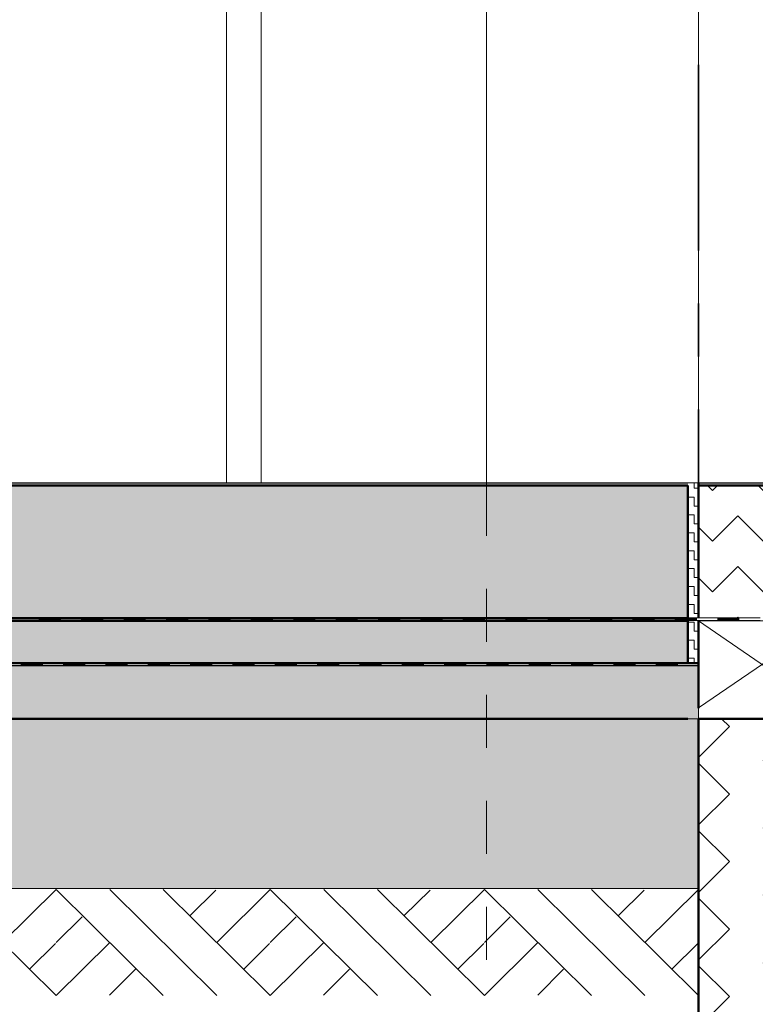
# Model space of a CAD drawing. Header units: metres. Extents: x 1314 to 1415, y -87 to -52.
# Tile 99 of 256: x 1331.21 to 1332.6, y -63.21 to -61.35. Entities that reach past the tile are written whole.
import ezdxf

# ---------------------------------------------------------------- set-up
doc = ezdxf.new("R2010")
doc.units = ezdxf.units.M
doc.header["$PDMODE"] = 65
for name, pattern in [('AUSGEZOGEN', [0]), ('STRICHPUNKT2_S5', [0.5, 0.35, -0.05, 0.05, -0.05]), ('VERDECKT2_S2', [0.15, 0.1, -0.05])]:
    doc.linetypes.add(name, pattern=pattern)
for name, color, linetype, lineweight in [('XR$2$Achsen', 4, 'AUSGEZOGEN', 13), ('XR$2$Allgemein', 4, 'AUSGEZOGEN', 13), ('XR$2$Ansicht', 1, 'AUSGEZOGEN', 50), ('XR$2$Design', 4, 'AUSGEZOGEN', 13), ('XR$2$Muster', 4, 'AUSGEZOGEN', 13), ('XR$2$Sanitär', 4, 'AUSGEZOGEN', 13), ('XR$2$Türen', 3, 'AUSGEZOGEN', 18), ('XR$2$Wand', 1, 'AUSGEZOGEN', 50), ('XR$3$Ansicht', 1, 'AUSGEZOGEN', 50), ('XR$3$Maßlinie 1_50', 7, 'AUSGEZOGEN', 25), ('XR$4$Design', 4, 'AUSGEZOGEN', 13), ('XR$4$Muster', 4, 'AUSGEZOGEN', 13), ('XR$4$Sanitär', 4, 'AUSGEZOGEN', 13), ('XR$4$Wand', 1, 'AUSGEZOGEN', 50)]:
    doc.layers.add(name, color=color, linetype=linetype, lineweight=lineweight)
doc.styles.add('ARIAL', font='arial.ttf')
doc.dimstyles.new('DIMSTYLE_14', dxfattribs={"dimtxt": 0.175, "dimasz": 0.15, "dimexe": 0, "dimexo": 0, "dimgap": 0.0875, "dimtad": 2, "dimrnd": 0.005, "dimzin": 4, "dimdsep": 46, "dimtxsty": 'ARIAL', "dimblk1": 'ALL_ML_KREIS', "dimblk2": 'ALL_ML_KREIS', "dimsah": 1, "dimcen": 0, "dimclrd": 3, "dimclre": 3, "dimclrt": 3, "dimadec": 0, "dimazin": 0, "dimtfac": 1, "dimtdec": 0, "dimtix": 1, "dimtmove": 2, "dimatfit": 3, "dimfxl": 0, "dimtzin": 0, "dimlwd": 0, "dimlwe": 25, "dimarcsym": 0})
doc.dimstyles.new('DIMSTYLE_15', dxfattribs={"dimtxt": 0.175, "dimasz": 0.15, "dimexe": 0, "dimexo": 0, "dimgap": 0.0875, "dimtad": 2, "dimdec": 3, "dimrnd": 0.005, "dimzin": 4, "dimdsep": 46, "dimtxsty": 'ARIAL', "dimblk1": 'ALL_ML_KREIS', "dimblk2": 'ALL_ML_KREIS', "dimsah": 1, "dimcen": 0, "dimclrd": 3, "dimclre": 3, "dimclrt": 3, "dimadec": 0, "dimazin": 0, "dimtfac": 1, "dimtdec": 0, "dimtix": 1, "dimtmove": 2, "dimatfit": 3, "dimfxl": 0, "dimtzin": 0, "dimlwd": 0, "dimlwe": 25, "dimarcsym": 0})
doc.dimstyles.new('DIMSTYLE_3', dxfattribs={"dimtxt": 0.125, "dimasz": 0.15, "dimexe": 0, "dimexo": 0, "dimgap": 0.0625, "dimtad": 2, "dimdec": 1, "dimlfac": 100, "dimrnd": 0.5, "dimzin": 4, "dimdsep": 46, "dimtxsty": 'ARIAL', "dimblk1": 'ALL_ML_KREIS', "dimblk2": 'ALL_ML_KREIS', "dimsah": 1, "dimcen": 0, "dimclrd": 3, "dimclre": 3, "dimclrt": 3, "dimadec": 0, "dimazin": 0, "dimtfac": 1, "dimtdec": 0, "dimtix": 1, "dimtmove": 2, "dimatfit": 3, "dimfxl": 0, "dimtvp": 1.2, "dimtzin": 0, "dimlwd": 0, "dimlwe": 25, "dimarcsym": 0})
doc.dimstyles.new('DIMSTYLE_5', dxfattribs={"dimtxt": 0.125, "dimasz": 0.15, "dimexe": 0, "dimexo": 0, "dimgap": 0.0625, "dimtad": 2, "dimrnd": 0.005, "dimzin": 4, "dimdsep": 46, "dimtxsty": 'ARIAL', "dimblk1": 'ALL_ML_KREIS', "dimblk2": 'ALL_ML_KREIS', "dimsah": 1, "dimcen": 0, "dimclrd": 3, "dimclre": 3, "dimclrt": 3, "dimadec": 0, "dimazin": 0, "dimtfac": 1, "dimtdec": 0, "dimtix": 1, "dimtmove": 2, "dimatfit": 3, "dimfxl": 0, "dimtzin": 0, "dimlwd": 0, "dimlwe": 25, "dimarcsym": 0})
doc.dimstyles.new('DIMSTYLE_6', dxfattribs={"dimtxt": 0.125, "dimasz": 0.15, "dimexe": 0, "dimexo": 0, "dimgap": 0.0625, "dimtad": 2, "dimdec": 3, "dimrnd": 0.005, "dimzin": 4, "dimdsep": 46, "dimtxsty": 'ARIAL', "dimblk1": 'ALL_ML_KREIS', "dimblk2": 'ALL_ML_KREIS', "dimsah": 1, "dimcen": 0, "dimclrd": 3, "dimclre": 3, "dimclrt": 3, "dimadec": 0, "dimazin": 0, "dimtfac": 1, "dimtdec": 0, "dimtix": 1, "dimtmove": 2, "dimatfit": 3, "dimfxl": 0, "dimtzin": 0, "dimlwd": 0, "dimlwe": 25, "dimarcsym": 0})
doc.dimstyles.new('DIMSTYLE_9', dxfattribs={"dimtxt": 0.125, "dimasz": 0.15, "dimexe": 0, "dimexo": 0, "dimgap": 0.0625, "dimtad": 2, "dimrnd": 0.005, "dimzin": 4, "dimdsep": 46, "dimtxsty": 'ARIAL', "dimblk1": 'ALL_ML_KREIS', "dimblk2": 'ALL_ML_KREIS', "dimsah": 1, "dimcen": 0, "dimclrd": 3, "dimclre": 3, "dimclrt": 3, "dimadec": 0, "dimazin": 0, "dimtfac": 1, "dimtdec": 0, "dimtix": 1, "dimtmove": 2, "dimatfit": 3, "dimfxl": 0, "dimtzin": 0, "dimlwd": 0, "dimlwe": 25, "dimarcsym": 0})

# ---------------------------------------------------------------- blocks, each defined once
blk = doc.blocks.new('MUSTERELEMENT_41')
at = {"layer": 'XR$2$Design', "color": 4, "linetype": 'AUSGEZOGEN', "lineweight": 13, "transparency": 33554687}
for p, q in [((1331.1684, -62.4797), (1331.2483, -62.4797)), ((1331.2483, -62.4797), (1331.3283, -62.4797)), ((1331.2483, -62.4797), (1331.2483, -62.4847)), ((1331.2483, -62.4797), (1331.2483, -62.4847)), ((1331.2883, -62.4797), (1331.2883, -62.4847)), ((1331.3283, -62.4797), (1331.4083, -62.4797)), ((1331.3283, -62.4797), (1331.3283, -62.4847)), ((1331.3283, -62.4797), (1331.3283, -62.4847)), ((1331.3683, -62.4797), (1331.3683, -62.4847)), ((1331.4083, -62.4797), (1331.4883, -62.4797)), ((1331.4083, -62.4797), (1331.4083, -62.4847)), ((1331.4083, -62.4797), (1331.4083, -62.4847)), ((1331.4483, -62.4797), (1331.4483, -62.4847)), ((1331.4883, -62.4797), (1331.5683, -62.4797)), ((1331.4883, -62.4797), (1331.4883, -62.4847)), ((1331.4883, -62.4797), (1331.4883, -62.4847)), ((1331.5283, -62.4797), (1331.5283, -62.4847)), ((1331.5683, -62.4797), (1331.6482, -62.4797)), ((1331.5683, -62.4797), (1331.5683, -62.4847)), ((1331.5683, -62.4797), (1331.5683, -62.4847)), ((1331.6082, -62.4797), (1331.6082, -62.4847)), ((1331.6482, -62.4797), (1331.7282, -62.4797)), ((1331.6482, -62.4797), (1331.6482, -62.4847)), ((1331.6482, -62.4797), (1331.6482, -62.4847)), ((1331.6882, -62.4797), (1331.6882, -62.4847)), ((1331.7282, -62.4797), (1331.8082, -62.4797)), ((1331.7282, -62.4797), (1331.7282, -62.4847)), ((1331.7282, -62.4797), (1331.7282, -62.4847)), ((1331.7682, -62.4797), (1331.7682, -62.4847)), ((1331.8082, -62.4797), (1331.8882, -62.4797)), ((1331.8082, -62.4797), (1331.8082, -62.4847)), ((1331.8082, -62.4797), (1331.8082, -62.4847)), ((1331.8482, -62.4797), (1331.8482, -62.4847)), ((1331.8882, -62.4797), (1331.9681, -62.4797)), ((1331.8882, -62.4797), (1331.8882, -62.4847)), ((1331.8882, -62.4797), (1331.8882, -62.4847)), ((1331.9282, -62.4797), (1331.9282, -62.4847)), ((1331.9681, -62.4797), (1332.0481, -62.4797)), ((1331.9681, -62.4797), (1331.9681, -62.4847)), ((1331.9681, -62.4797), (1331.9681, -62.4847)), ((1332.0081, -62.4797), (1332.0081, -62.4847)), ((1332.0481, -62.4797), (1332.1281, -62.4797)), ((1332.0481, -62.4797), (1332.0481, -62.4847)), ((1332.0481, -62.4797), (1332.0481, -62.4847)), ((1332.0881, -62.4797), (1332.0881, -62.4847)), ((1332.1281, -62.4797), (1332.2081, -62.4797)), ((1332.1281, -62.4797), (1332.1281, -62.4847)), ((1332.1281, -62.4797), (1332.1281, -62.4847)), ((1332.1681, -62.4797), (1332.1681, -62.4847)), ((1332.2081, -62.4797), (1332.2881, -62.4797)), ((1332.2081, -62.4797), (1332.2081, -62.4847)), ((1332.2081, -62.4797), (1332.2081, -62.4847)), ((1332.2481, -62.4797), (1332.2481, -62.4847)), ((1332.2881, -62.4797), (1332.368, -62.4797)), ((1332.2881, -62.4797), (1332.2881, -62.4847)), ((1332.2881, -62.4797), (1332.2881, -62.4847)), ((1332.3281, -62.4797), (1332.3281, -62.4847)), ((1332.368, -62.4797), (1332.448, -62.4797)), ((1332.368, -62.4797), (1332.368, -62.4847)), ((1332.368, -62.4797), (1332.368, -62.4847)), ((1332.408, -62.4797), (1332.408, -62.4847)), ((1332.448, -62.4797), (1332.528, -62.4797)), ((1332.448, -62.4797), (1332.448, -62.4847)), ((1332.448, -62.4797), (1332.448, -62.4847)), ((1332.488, -62.4797), (1332.488, -62.4847)), ((1332.528, -62.4797), (1332.608, -62.4797)), ((1332.528, -62.4797), (1332.528, -62.4847)), ((1332.528, -62.4797), (1332.528, -62.4847)), ((1332.568, -62.4797), (1332.568, -62.4847)), ((1331.1684, -62.4847), (1331.2483, -62.4847)), ((1331.2483, -62.4807), (1331.2883, -62.4807)), ((1331.2483, -62.4817), (1331.2883, -62.4817)), ((1331.2483, -62.4827), (1331.2883, -62.4827)), ((1331.2483, -62.4837), (1331.2883, -62.4837)), ((1331.2483, -62.4847), (1331.3283, -62.4847)), ((1331.3283, -62.4807), (1331.3683, -62.4807)), ((1331.3283, -62.4817), (1331.3683, -62.4817)), ((1331.3283, -62.4827), (1331.3683, -62.4827)), ((1331.3283, -62.4837), (1331.3683, -62.4837)), ((1331.3283, -62.4847), (1331.4083, -62.4847)), ((1331.4083, -62.4807), (1331.4483, -62.4807)), ((1331.4083, -62.4817), (1331.4483, -62.4817)), ((1331.4083, -62.4827), (1331.4483, -62.4827)), ((1331.4083, -62.4837), (1331.4483, -62.4837)), ((1331.4083, -62.4847), (1331.4883, -62.4847)), ((1331.4883, -62.4807), (1331.5283, -62.4807)), ((1331.4883, -62.4817), (1331.5283, -62.4817)), ((1331.4883, -62.4827), (1331.5283, -62.4827)), ((1331.4883, -62.4837), (1331.5283, -62.4837)), ((1331.4883, -62.4847), (1331.5683, -62.4847)), ((1331.5683, -62.4807), (1331.6082, -62.4807)), ((1331.5683, -62.4817), (1331.6082, -62.4817)), ((1331.5683, -62.4827), (1331.6082, -62.4827)), ((1331.5683, -62.4837), (1331.6082, -62.4837)), ((1331.5683, -62.4847), (1331.6482, -62.4847)), ((1331.6482, -62.4807), (1331.6882, -62.4807)), ((1331.6482, -62.4817), (1331.6882, -62.4817)), ((1331.6482, -62.4827), (1331.6882, -62.4827)), ((1331.6482, -62.4837), (1331.6882, -62.4837)), ((1331.6482, -62.4847), (1331.7282, -62.4847)), ((1331.7282, -62.4807), (1331.7682, -62.4807)), ((1331.7282, -62.4817), (1331.7682, -62.4817)), ((1331.7282, -62.4827), (1331.7682, -62.4827)), ((1331.7282, -62.4837), (1331.7682, -62.4837)), ((1331.7282, -62.4847), (1331.8082, -62.4847)), ((1331.8082, -62.4807), (1331.8482, -62.4807)), ((1331.8082, -62.4817), (1331.8482, -62.4817)), ((1331.8082, -62.4827), (1331.8482, -62.4827)), ((1331.8082, -62.4837), (1331.8482, -62.4837)), ((1331.8082, -62.4847), (1331.8882, -62.4847)), ((1331.8882, -62.4807), (1331.9282, -62.4807)), ((1331.8882, -62.4817), (1331.9282, -62.4817)), ((1331.8882, -62.4827), (1331.9282, -62.4827)), ((1331.8882, -62.4837), (1331.9282, -62.4837)), ((1331.8882, -62.4847), (1331.9681, -62.4847)), ((1331.9681, -62.4807), (1332.0081, -62.4807)), ((1331.9681, -62.4817), (1332.0081, -62.4817)), ((1331.9681, -62.4827), (1332.0081, -62.4827)), ((1331.9681, -62.4837), (1332.0081, -62.4837)), ((1331.9681, -62.4847), (1332.0481, -62.4847)), ((1332.0481, -62.4807), (1332.0881, -62.4807)), ((1332.0481, -62.4817), (1332.0881, -62.4817)), ((1332.0481, -62.4827), (1332.0881, -62.4827)), ((1332.0481, -62.4837), (1332.0881, -62.4837)), ((1332.0481, -62.4847), (1332.1281, -62.4847)), ((1332.1281, -62.4807), (1332.1681, -62.4807)), ((1332.1281, -62.4817), (1332.1681, -62.4817)), ((1332.1281, -62.4827), (1332.1681, -62.4827)), ((1332.1281, -62.4837), (1332.1681, -62.4837)), ((1332.1281, -62.4847), (1332.2081, -62.4847)), ((1332.2081, -62.4807), (1332.2481, -62.4807)), ((1332.2081, -62.4817), (1332.2481, -62.4817)), ((1332.2081, -62.4827), (1332.2481, -62.4827)), ((1332.2081, -62.4837), (1332.2481, -62.4837)), ((1332.2081, -62.4847), (1332.2881, -62.4847)), ((1332.2881, -62.4807), (1332.3281, -62.4807)), ((1332.2881, -62.4817), (1332.3281, -62.4817)), ((1332.2881, -62.4827), (1332.3281, -62.4827)), ((1332.2881, -62.4837), (1332.3281, -62.4837)), ((1332.2881, -62.4847), (1332.368, -62.4847)), ((1332.368, -62.4807), (1332.408, -62.4807)), ((1332.368, -62.4817), (1332.408, -62.4817)), ((1332.368, -62.4827), (1332.408, -62.4827)), ((1332.368, -62.4837), (1332.408, -62.4837)), ((1332.368, -62.4847), (1332.448, -62.4847)), ((1332.448, -62.4807), (1332.488, -62.4807)), ((1332.448, -62.4817), (1332.488, -62.4817)), ((1332.448, -62.4827), (1332.488, -62.4827)), ((1332.448, -62.4837), (1332.488, -62.4837)), ((1332.448, -62.4847), (1332.528, -62.4847)), ((1332.528, -62.4807), (1332.568, -62.4807)), ((1332.528, -62.4817), (1332.568, -62.4817)), ((1332.528, -62.4827), (1332.568, -62.4827)), ((1332.528, -62.4837), (1332.568, -62.4837)), ((1332.528, -62.4847), (1332.608, -62.4847))]:
    blk.add_line(p, q, dxfattribs=at)
blk = doc.blocks.new('MUSTERELEMENT_44')
at = {"layer": 'XR$2$Design', "color": 4, "linetype": 'AUSGEZOGEN', "lineweight": 13, "transparency": 33554687}
for p, q in [((1331.1347, -62.5648), (1331.2145, -62.5648)), ((1331.1347, -62.5698), (1331.2145, -62.5698)), ((1331.2145, -62.5648), (1331.2943, -62.5648)), ((1331.2145, -62.5648), (1331.2145, -62.5698)), ((1331.2145, -62.5648), (1331.2145, -62.5698)), ((1331.2145, -62.5658), (1331.2544, -62.5658)), ((1331.2145, -62.5668), (1331.2544, -62.5668)), ((1331.2145, -62.5678), (1331.2544, -62.5678)), ((1331.2145, -62.5688), (1331.2544, -62.5688)), ((1331.2145, -62.5698), (1331.2943, -62.5698)), ((1331.2544, -62.5648), (1331.2544, -62.5698)), ((1331.2943, -62.5648), (1331.3741, -62.5648)), ((1331.2943, -62.5648), (1331.2943, -62.5698)), ((1331.2943, -62.5648), (1331.2943, -62.5698)), ((1331.2943, -62.5658), (1331.3342, -62.5658)), ((1331.2943, -62.5668), (1331.3342, -62.5668)), ((1331.2943, -62.5678), (1331.3342, -62.5678)), ((1331.2943, -62.5688), (1331.3342, -62.5688)), ((1331.2943, -62.5698), (1331.3741, -62.5698)), ((1331.3342, -62.5648), (1331.3342, -62.5698)), ((1331.3741, -62.5648), (1331.454, -62.5648)), ((1331.3741, -62.5648), (1331.3741, -62.5698)), ((1331.3741, -62.5648), (1331.3741, -62.5698)), ((1331.3741, -62.5658), (1331.4141, -62.5658)), ((1331.3741, -62.5668), (1331.4141, -62.5668)), ((1331.3741, -62.5678), (1331.4141, -62.5678)), ((1331.3741, -62.5688), (1331.4141, -62.5688)), ((1331.3741, -62.5698), (1331.454, -62.5698)), ((1331.4141, -62.5648), (1331.4141, -62.5698)), ((1331.454, -62.5648), (1331.5338, -62.5648)), ((1331.454, -62.5648), (1331.454, -62.5698)), ((1331.454, -62.5648), (1331.454, -62.5698)), ((1331.454, -62.5658), (1331.4939, -62.5658)), ((1331.454, -62.5668), (1331.4939, -62.5668)), ((1331.454, -62.5678), (1331.4939, -62.5678)), ((1331.454, -62.5688), (1331.4939, -62.5688)), ((1331.454, -62.5698), (1331.5338, -62.5698)), ((1331.4939, -62.5648), (1331.4939, -62.5698)), ((1331.5338, -62.5648), (1331.6136, -62.5648)), ((1331.5338, -62.5648), (1331.5338, -62.5698)), ((1331.5338, -62.5648), (1331.5338, -62.5698)), ((1331.5338, -62.5658), (1331.5737, -62.5658)), ((1331.5338, -62.5668), (1331.5737, -62.5668)), ((1331.5338, -62.5678), (1331.5737, -62.5678)), ((1331.5338, -62.5688), (1331.5737, -62.5688)), ((1331.5338, -62.5698), (1331.6136, -62.5698)), ((1331.5737, -62.5648), (1331.5737, -62.5698)), ((1331.6136, -62.5648), (1331.6934, -62.5648)), ((1331.6136, -62.5648), (1331.6136, -62.5698)), ((1331.6136, -62.5648), (1331.6136, -62.5698)), ((1331.6136, -62.5658), (1331.6535, -62.5658)), ((1331.6136, -62.5668), (1331.6535, -62.5668)), ((1331.6136, -62.5678), (1331.6535, -62.5678)), ((1331.6136, -62.5688), (1331.6535, -62.5688)), ((1331.6136, -62.5698), (1331.6934, -62.5698)), ((1331.6535, -62.5648), (1331.6535, -62.5698)), ((1331.6934, -62.5648), (1331.7733, -62.5648)), ((1331.6934, -62.5648), (1331.6934, -62.5698)), ((1331.6934, -62.5648), (1331.6934, -62.5698)), ((1331.6934, -62.5658), (1331.7334, -62.5658)), ((1331.6934, -62.5668), (1331.7334, -62.5668)), ((1331.6934, -62.5678), (1331.7334, -62.5678)), ((1331.6934, -62.5688), (1331.7334, -62.5688)), ((1331.6934, -62.5698), (1331.7733, -62.5698)), ((1331.7334, -62.5648), (1331.7334, -62.5698)), ((1331.7733, -62.5648), (1331.8531, -62.5648)), ((1331.7733, -62.5648), (1331.7733, -62.5698)), ((1331.7733, -62.5648), (1331.7733, -62.5698)), ((1331.7733, -62.5658), (1331.8132, -62.5658)), ((1331.7733, -62.5668), (1331.8132, -62.5668)), ((1331.7733, -62.5678), (1331.8132, -62.5678)), ((1331.7733, -62.5688), (1331.8132, -62.5688)), ((1331.7733, -62.5698), (1331.8531, -62.5698)), ((1331.8132, -62.5648), (1331.8132, -62.5698)), ((1331.8531, -62.5648), (1331.9329, -62.5648)), ((1331.8531, -62.5648), (1331.8531, -62.5698)), ((1331.8531, -62.5648), (1331.8531, -62.5698)), ((1331.8531, -62.5658), (1331.893, -62.5658)), ((1331.8531, -62.5668), (1331.893, -62.5668)), ((1331.8531, -62.5678), (1331.893, -62.5678)), ((1331.8531, -62.5688), (1331.893, -62.5688)), ((1331.8531, -62.5698), (1331.9329, -62.5698)), ((1331.893, -62.5648), (1331.893, -62.5698)), ((1331.9329, -62.5648), (1332.0127, -62.5648)), ((1331.9329, -62.5648), (1331.9329, -62.5698)), ((1331.9329, -62.5648), (1331.9329, -62.5698)), ((1331.9329, -62.5658), (1331.9728, -62.5658)), ((1331.9329, -62.5668), (1331.9728, -62.5668)), ((1331.9329, -62.5678), (1331.9728, -62.5678)), ((1331.9329, -62.5688), (1331.9728, -62.5688)), ((1331.9329, -62.5698), (1332.0127, -62.5698)), ((1331.9728, -62.5648), (1331.9728, -62.5698)), ((1332.0127, -62.5648), (1332.0926, -62.5648)), ((1332.0127, -62.5648), (1332.0127, -62.5698)), ((1332.0127, -62.5648), (1332.0127, -62.5698)), ((1332.0127, -62.5658), (1332.0527, -62.5658)), ((1332.0127, -62.5668), (1332.0527, -62.5668)), ((1332.0127, -62.5678), (1332.0527, -62.5678)), ((1332.0127, -62.5688), (1332.0527, -62.5688)), ((1332.0127, -62.5698), (1332.0926, -62.5698)), ((1332.0527, -62.5648), (1332.0527, -62.5698)), ((1332.0926, -62.5648), (1332.1724, -62.5648)), ((1332.0926, -62.5648), (1332.0926, -62.5698)), ((1332.0926, -62.5648), (1332.0926, -62.5698)), ((1332.0926, -62.5658), (1332.1325, -62.5658)), ((1332.0926, -62.5668), (1332.1325, -62.5668)), ((1332.0926, -62.5678), (1332.1325, -62.5678)), ((1332.0926, -62.5688), (1332.1325, -62.5688)), ((1332.0926, -62.5698), (1332.1724, -62.5698)), ((1332.1325, -62.5648), (1332.1325, -62.5698)), ((1332.1724, -62.5648), (1332.2522, -62.5648)), ((1332.1724, -62.5648), (1332.1724, -62.5698)), ((1332.1724, -62.5648), (1332.1724, -62.5698)), ((1332.1724, -62.5658), (1332.2123, -62.5658)), ((1332.1724, -62.5668), (1332.2123, -62.5668)), ((1332.1724, -62.5678), (1332.2123, -62.5678)), ((1332.1724, -62.5688), (1332.2123, -62.5688)), ((1332.1724, -62.5698), (1332.2522, -62.5698)), ((1332.2123, -62.5648), (1332.2123, -62.5698)), ((1332.2522, -62.5648), (1332.3321, -62.5648)), ((1332.2522, -62.5648), (1332.2522, -62.5698)), ((1332.2522, -62.5648), (1332.2522, -62.5698)), ((1332.2522, -62.5658), (1332.2921, -62.5658)), ((1332.2522, -62.5668), (1332.2921, -62.5668)), ((1332.2522, -62.5678), (1332.2921, -62.5678)), ((1332.2522, -62.5688), (1332.2921, -62.5688)), ((1332.2522, -62.5698), (1332.3321, -62.5698)), ((1332.2921, -62.5648), (1332.2921, -62.5698)), ((1332.3321, -62.5648), (1332.4119, -62.5648)), ((1332.3321, -62.5648), (1332.3321, -62.5698)), ((1332.3321, -62.5648), (1332.3321, -62.5698)), ((1332.3321, -62.5658), (1332.372, -62.5658)), ((1332.3321, -62.5668), (1332.372, -62.5668)), ((1332.3321, -62.5678), (1332.372, -62.5678)), ((1332.3321, -62.5688), (1332.372, -62.5688)), ((1332.3321, -62.5698), (1332.4119, -62.5698)), ((1332.372, -62.5648), (1332.372, -62.5698)), ((1332.4119, -62.5648), (1332.4917, -62.5648)), ((1332.4119, -62.5648), (1332.4119, -62.5698)), ((1332.4119, -62.5648), (1332.4119, -62.5698)), ((1332.4119, -62.5658), (1332.4518, -62.5658)), ((1332.4119, -62.5668), (1332.4518, -62.5668)), ((1332.4119, -62.5678), (1332.4518, -62.5678)), ((1332.4119, -62.5688), (1332.4518, -62.5688)), ((1332.4119, -62.5698), (1332.4917, -62.5698)), ((1332.4518, -62.5648), (1332.4518, -62.5698)), ((1332.4917, -62.5648), (1332.4917, -62.5648)), ((1332.4917, -62.5648), (1332.4917, -62.5698)), ((1332.4917, -62.5648), (1332.4917, -62.5698)), ((1332.4917, -62.5658), (1332.4917, -62.5658)), ((1332.4917, -62.5668), (1332.4917, -62.5668)), ((1332.4917, -62.5678), (1332.4917, -62.5678)), ((1332.4917, -62.5688), (1332.4917, -62.5688)), ((1332.4917, -62.5698), (1332.4917, -62.5698))]:
    blk.add_line(p, q, dxfattribs=at)
blk = doc.blocks.new('ALL_ML_KREIS')
at = {"color": 0, "linetype": 'ByBlock', "lineweight": -2}
for p, q in [((0, -0.5), (0, 0.5)), ((-1, 0), (0.5, 0))]:
    blk.add_line(p, q, dxfattribs=at)
blk.add_circle((0, 0), 0.15, dxfattribs=at)
blk = doc.blocks.new('*D82')
at = {"layer": 'DEFPOINTS', "color": 3, "linetype": 'AUSGEZOGEN', "lineweight": 25, "transparency": 33554687}
for p in [(1318.1917, -55.1748), (1332.4917, -56.3136), (1318.1917, -64.661)]:
    blk.add_point(p, dxfattribs=at)
at = {"layer": 'XR$3$Maßlinie 1_50', "color": 3, "linetype": 'AUSGEZOGEN', "lineweight": -2, "transparency": 33554687}
for p, q in [((1318.1917, -64.361), (1318.1917, -64.661)), ((1332.4917, -64.361), (1332.4917, -64.661)), ((1318.1917, -64.661), (1332.4917, -64.661))]:
    blk.add_line(p, q, dxfattribs=at)
at = {"layer": 'XR$3$Maßlinie 1_50', "color": 3, "linetype": 'AUSGEZOGEN', "lineweight": 25, "transparency": 33554687, "xscale": 0.15, "yscale": 0.15, "zscale": 0.15, "rotation": 180}
blk.add_blockref('ALL_ML_KREIS', (1318.1917, -64.661), dxfattribs=at)
at = {"layer": 'XR$3$Maßlinie 1_50', "color": 3, "linetype": 'AUSGEZOGEN', "lineweight": 25, "transparency": 33554687, "xscale": 0.15, "yscale": 0.15, "zscale": 0.15}
blk.add_blockref('ALL_ML_KREIS', (1332.4917, -64.661), dxfattribs=at)
at = {"layer": 'XR$3$Maßlinie 1_50', "color": 3, "linetype": 'AUSGEZOGEN', "lineweight": 25, "transparency": 33554687, "insert": (1325.3461, -64.5463), "char_height": 0.125, "width": 0.625, "attachment_point": 5, "style": 'ARIAL'}
blk.add_mtext('\\A1;{\\A1;{14.30\\H0.082500;\\S^ ;}}', dxfattribs=at)
blk = doc.blocks.new('*D83')
at = {"layer": 'DEFPOINTS', "color": 3, "linetype": 'AUSGEZOGEN', "lineweight": 25, "transparency": 33554687}
for p in [(1332.4917, -56.3136), (1332.6417, -58.0154), (1332.4917, -64.661)]:
    blk.add_point(p, dxfattribs=at)
at = {"layer": 'XR$3$Maßlinie 1_50', "color": 3, "linetype": 'AUSGEZOGEN', "lineweight": -2, "transparency": 33554687}
for p, q in [((1332.4917, -64.361), (1332.4917, -64.661)), ((1332.6417, -64.361), (1332.6417, -64.661)), ((1332.4917, -64.661), (1332.6417, -64.661))]:
    blk.add_line(p, q, dxfattribs=at)
at = {"layer": 'XR$3$Maßlinie 1_50', "color": 3, "linetype": 'AUSGEZOGEN', "lineweight": 25, "transparency": 33554687, "xscale": 0.15, "yscale": 0.15, "zscale": 0.15, "rotation": 180}
blk.add_blockref('ALL_ML_KREIS', (1332.4917, -64.661), dxfattribs=at)
at = {"layer": 'XR$3$Maßlinie 1_50', "color": 3, "linetype": 'AUSGEZOGEN', "lineweight": 25, "transparency": 33554687, "xscale": 0.15, "yscale": 0.15, "zscale": 0.15}
blk.add_blockref('ALL_ML_KREIS', (1332.6417, -64.661), dxfattribs=at)
at = {"layer": 'XR$3$Maßlinie 1_50', "color": 3, "linetype": 'AUSGEZOGEN', "lineweight": 25, "transparency": 33554687, "insert": (1332.5606, -64.4714), "char_height": 0.125, "width": 0.5, "attachment_point": 5, "style": 'ARIAL'}
blk.add_mtext('\\A1;{\\A1;{15\\H0.082500;\\S^ ;}}', dxfattribs=at)
blk = doc.blocks.new('*D84')
at = {"layer": 'DEFPOINTS', "color": 3, "linetype": 'AUSGEZOGEN', "lineweight": 25, "transparency": 33554687}
for p in [(1337.1667, -57.0999), (1332.6417, -58.0154), (1332.6417, -64.661)]:
    blk.add_point(p, dxfattribs=at)
at = {"layer": 'XR$3$Maßlinie 1_50', "color": 3, "linetype": 'AUSGEZOGEN', "lineweight": -2, "transparency": 33554687}
for p, q in [((1332.6417, -64.361), (1332.6417, -64.661)), ((1337.1667, -64.361), (1337.1667, -64.661)), ((1332.6417, -64.661), (1337.1667, -64.661))]:
    blk.add_line(p, q, dxfattribs=at)
at = {"layer": 'XR$3$Maßlinie 1_50', "color": 3, "linetype": 'AUSGEZOGEN', "lineweight": 25, "transparency": 33554687, "xscale": 0.15, "yscale": 0.15, "zscale": 0.15, "rotation": 180}
blk.add_blockref('ALL_ML_KREIS', (1332.6417, -64.661), dxfattribs=at)
at = {"layer": 'XR$3$Maßlinie 1_50', "color": 3, "linetype": 'AUSGEZOGEN', "lineweight": 25, "transparency": 33554687, "xscale": 0.15, "yscale": 0.15, "zscale": 0.15}
blk.add_blockref('ALL_ML_KREIS', (1337.1667, -64.661), dxfattribs=at)
at = {"layer": 'XR$3$Maßlinie 1_50', "color": 3, "linetype": 'AUSGEZOGEN', "lineweight": 25, "transparency": 33554687, "insert": (1334.926, -64.5464), "char_height": 0.125, "width": 0.625, "attachment_point": 5, "style": 'ARIAL'}
blk.add_mtext('\\A1;{\\A1;{4.52\\H0.082500;\\S5^ ;}}', dxfattribs=at)
blk = doc.blocks.new('*D106')
at = {"layer": 'DEFPOINTS', "color": 3, "linetype": 'AUSGEZOGEN', "lineweight": 25, "transparency": 33554687}
for p in [(1332.4917, -58.2362), (1318.1917, -58.4758), (1318.1917, -65.2751)]:
    blk.add_point(p, dxfattribs=at)
at = {"layer": 'XR$3$Maßlinie 1_50', "color": 3, "linetype": 'AUSGEZOGEN', "lineweight": -2, "transparency": 33554687}
for p, q in [((1318.1917, -64.9751), (1318.1917, -65.2751)), ((1332.4917, -64.9751), (1332.4917, -65.2751)), ((1318.1917, -65.2751), (1332.4917, -65.2751))]:
    blk.add_line(p, q, dxfattribs=at)
at = {"layer": 'XR$3$Maßlinie 1_50', "color": 3, "linetype": 'AUSGEZOGEN', "lineweight": 25, "transparency": 33554687, "xscale": 0.15, "yscale": 0.15, "zscale": 0.15, "rotation": 180}
blk.add_blockref('ALL_ML_KREIS', (1318.1917, -65.2751), dxfattribs=at)
at = {"layer": 'XR$3$Maßlinie 1_50', "color": 3, "linetype": 'AUSGEZOGEN', "lineweight": 25, "transparency": 33554687, "xscale": 0.15, "yscale": 0.15, "zscale": 0.15}
blk.add_blockref('ALL_ML_KREIS', (1332.4917, -65.2751), dxfattribs=at)
at = {"layer": 'XR$3$Maßlinie 1_50', "color": 3, "linetype": 'AUSGEZOGEN', "lineweight": 25, "transparency": 33554687, "insert": (1325.3481, -65.1346), "char_height": 0.175, "width": 0.875, "attachment_point": 5, "style": 'ARIAL'}
blk.add_mtext('\\A1;{\\fArial|i0|b1;\\A1;{14.30\\H0.115500;\\S^ ;}}', dxfattribs=at)
blk = doc.blocks.new('*D107')
at = {"layer": 'DEFPOINTS', "color": 3, "linetype": 'AUSGEZOGEN', "lineweight": 25, "transparency": 33554687}
for p in [(1332.4917, -58.2362), (1337.4067, -64.9546), (1332.4917, -65.2751)]:
    blk.add_point(p, dxfattribs=at)
at = {"layer": 'XR$3$Maßlinie 1_50', "color": 3, "linetype": 'AUSGEZOGEN', "lineweight": -2, "transparency": 33554687}
for p, q in [((1332.4917, -64.9751), (1332.4917, -65.2751)), ((1337.4067, -64.9751), (1337.4067, -65.2751)), ((1332.4917, -65.2751), (1337.4067, -65.2751))]:
    blk.add_line(p, q, dxfattribs=at)
at = {"layer": 'XR$3$Maßlinie 1_50', "color": 3, "linetype": 'AUSGEZOGEN', "lineweight": 25, "transparency": 33554687, "xscale": 0.15, "yscale": 0.15, "zscale": 0.15, "rotation": 180}
blk.add_blockref('ALL_ML_KREIS', (1332.4917, -65.2751), dxfattribs=at)
at = {"layer": 'XR$3$Maßlinie 1_50', "color": 3, "linetype": 'AUSGEZOGEN', "lineweight": 25, "transparency": 33554687, "xscale": 0.15, "yscale": 0.15, "zscale": 0.15}
blk.add_blockref('ALL_ML_KREIS', (1337.4067, -65.2751), dxfattribs=at)
at = {"layer": 'XR$3$Maßlinie 1_50', "color": 3, "linetype": 'AUSGEZOGEN', "lineweight": 25, "transparency": 33554687, "insert": (1334.979, -65.1345), "char_height": 0.175, "width": 0.875, "attachment_point": 5, "style": 'ARIAL'}
blk.add_mtext('\\A1;{\\fArial|i0|b1;\\A1;{4.91\\H0.115500;\\S5^ ;}}', dxfattribs=at)
blk = doc.blocks.new('*D124')
at = {"layer": 'DEFPOINTS', "color": 3, "linetype": 'AUSGEZOGEN', "lineweight": 25, "transparency": 33554687}
for p in [(1318.5917, -58.0594), (1332.0917, -59.0358), (1318.5917, -64.0607)]:
    blk.add_point(p, dxfattribs=at)
at = {"layer": 'XR$3$Maßlinie 1_50', "color": 3, "linetype": 'AUSGEZOGEN', "lineweight": -2, "transparency": 33554687}
for p, q in [((1318.5917, -63.7557), (1318.5917, -64.0607)), ((1332.0917, -63.7557), (1332.0917, -64.0607)), ((1318.5917, -64.0607), (1332.0917, -64.0607))]:
    blk.add_line(p, q, dxfattribs=at)
at = {"layer": 'XR$3$Maßlinie 1_50', "color": 3, "linetype": 'AUSGEZOGEN', "lineweight": 25, "transparency": 33554687, "xscale": 0.15, "yscale": 0.15, "zscale": 0.15, "rotation": 180}
blk.add_blockref('ALL_ML_KREIS', (1318.5917, -64.0607), dxfattribs=at)
at = {"layer": 'XR$3$Maßlinie 1_50', "color": 3, "linetype": 'AUSGEZOGEN', "lineweight": 25, "transparency": 33554687, "xscale": 0.15, "yscale": 0.15, "zscale": 0.15}
blk.add_blockref('ALL_ML_KREIS', (1332.0917, -64.0607), dxfattribs=at)
at = {"layer": 'XR$3$Maßlinie 1_50', "color": 3, "linetype": 'AUSGEZOGEN', "lineweight": 25, "transparency": 33554687, "insert": (1325.3461, -63.946), "char_height": 0.125, "width": 0.625, "attachment_point": 5, "style": 'ARIAL'}
blk.add_mtext('\\A1;{\\A1;{13.50\\H0.082500;\\S^ ;}}', dxfattribs=at)
blk = doc.blocks.new('*D125')
at = {"layer": 'DEFPOINTS', "color": 3, "linetype": 'AUSGEZOGEN', "lineweight": 25, "transparency": 33554687}
for p in [(1332.0917, -59.0358), (1332.4917, -59.0477), (1332.0917, -64.0607)]:
    blk.add_point(p, dxfattribs=at)
at = {"layer": 'XR$3$Maßlinie 1_50', "color": 3, "linetype": 'AUSGEZOGEN', "lineweight": -2, "transparency": 33554687}
for p, q in [((1332.0917, -63.7557), (1332.0917, -64.0607)), ((1332.4917, -63.7557), (1332.4917, -64.0607)), ((1332.0917, -64.0607), (1332.4917, -64.0607))]:
    blk.add_line(p, q, dxfattribs=at)
at = {"layer": 'XR$3$Maßlinie 1_50', "color": 3, "linetype": 'AUSGEZOGEN', "lineweight": 25, "transparency": 33554687, "xscale": 0.15, "yscale": 0.15, "zscale": 0.15, "rotation": 180}
blk.add_blockref('ALL_ML_KREIS', (1332.0917, -64.0607), dxfattribs=at)
at = {"layer": 'XR$3$Maßlinie 1_50', "color": 3, "linetype": 'AUSGEZOGEN', "lineweight": 25, "transparency": 33554687, "xscale": 0.15, "yscale": 0.15, "zscale": 0.15}
blk.add_blockref('ALL_ML_KREIS', (1332.4917, -64.0607), dxfattribs=at)
at = {"layer": 'XR$3$Maßlinie 1_50', "color": 3, "linetype": 'AUSGEZOGEN', "lineweight": 25, "transparency": 33554687, "insert": (1332.2863, -63.9461), "char_height": 0.125, "width": 0.5, "attachment_point": 5, "style": 'ARIAL'}
blk.add_mtext('\\A1;{\\A1;{40\\H0.082500;\\S^ ;}}', dxfattribs=at)
blk = doc.blocks.new('*D126')
at = {"layer": 'DEFPOINTS', "color": 3, "linetype": 'AUSGEZOGEN', "lineweight": 25, "transparency": 33554687}
for p in [(1332.4917, -59.0477), (1332.7317, -62.0726), (1332.4917, -64.0607)]:
    blk.add_point(p, dxfattribs=at)
at = {"layer": 'XR$3$Maßlinie 1_50', "color": 3, "linetype": 'AUSGEZOGEN', "lineweight": -2, "transparency": 33554687}
for p, q in [((1332.4917, -63.7557), (1332.4917, -64.0607)), ((1332.7317, -63.7557), (1332.7317, -64.0607)), ((1332.4917, -64.0607), (1332.7317, -64.0607))]:
    blk.add_line(p, q, dxfattribs=at)
at = {"layer": 'XR$3$Maßlinie 1_50', "color": 3, "linetype": 'AUSGEZOGEN', "lineweight": 25, "transparency": 33554687, "xscale": 0.15, "yscale": 0.15, "zscale": 0.15, "rotation": 180}
blk.add_blockref('ALL_ML_KREIS', (1332.4917, -64.0607), dxfattribs=at)
at = {"layer": 'XR$3$Maßlinie 1_50', "color": 3, "linetype": 'AUSGEZOGEN', "lineweight": 25, "transparency": 33554687, "xscale": 0.15, "yscale": 0.15, "zscale": 0.15}
blk.add_blockref('ALL_ML_KREIS', (1332.7317, -64.0607), dxfattribs=at)
at = {"layer": 'XR$3$Maßlinie 1_50', "color": 3, "linetype": 'AUSGEZOGEN', "lineweight": 25, "transparency": 33554687, "insert": (1332.6063, -63.9482), "char_height": 0.125, "width": 0.5, "attachment_point": 5, "style": 'ARIAL'}
blk.add_mtext('\\A1;{\\A1;{24\\H0.082500;\\S^ ;}}', dxfattribs=at)
blk = doc.blocks.new('MUSTERELEMENT_72')
at = {"layer": 'XR$4$Design', "color": 52, "linetype": 'AUSGEZOGEN', "lineweight": 13, "transparency": 33554687}
for p, q in [((1331.0783, -62.9923), (1331.2802, -63.1923)), ((1331.1793, -63.0923), (1331.2802, -62.9923)), ((1331.2802, -62.9923), (1331.4821, -63.1923)), ((1331.3812, -62.9923), (1331.5831, -63.1923)), ((1331.4821, -62.9923), (1331.6841, -63.1923)), ((1331.5322, -63.0421), (1331.5815, -62.9935)), ((1331.5831, -63.0923), (1331.6841, -62.9923)), ((1331.6841, -62.9923), (1331.886, -63.1923)), ((1331.785, -62.9923), (1331.9869, -63.1923)), ((1331.886, -62.9923), (1332.0879, -63.1923)), ((1331.936, -63.0421), (1331.9853, -62.9935)), ((1331.9869, -63.0923), (1332.0879, -62.9923)), ((1332.0879, -62.9923), (1332.2898, -63.1923)), ((1332.1888, -62.9923), (1332.3907, -63.1923)), ((1332.2898, -62.9923), (1332.4917, -63.1923)), ((1332.3399, -63.0421), (1332.3891, -62.9935)), ((1332.3907, -63.0923), (1332.4917, -62.9923)), ((1332.4917, -62.9923), (1332.4917, -62.9923)), ((1331.2802, -63.0923), (1331.3291, -63.0437)), ((1331.6841, -63.0923), (1331.7329, -63.0437)), ((1332.0879, -63.0923), (1332.1367, -63.0437)), ((1331.2802, -63.1923), (1331.3812, -63.0923)), ((1331.6841, -63.1923), (1331.785, -63.0923)), ((1332.0879, -63.1923), (1332.1888, -63.0923)), ((1332.4917, -63.0923), (1332.4917, -63.0923)), ((1331.2302, -63.1425), (1331.279, -63.0941)), ((1331.634, -63.1425), (1331.6828, -63.0941)), ((1332.0378, -63.1425), (1332.0867, -63.0941)), ((1332.4416, -63.1425), (1332.4905, -63.0941)), ((1331.3808, -63.1913), (1331.4296, -63.1427)), ((1331.7846, -63.1913), (1331.8335, -63.1427)), ((1332.1884, -63.1913), (1332.2373, -63.1427)), ((1332.4917, -63.1923), (1332.4917, -63.1923))]:
    blk.add_line(p, q, dxfattribs=at)

msp = doc.modelspace()

# ---------------------------------------------------------------- hatches: boundary and pattern name
at = {"layer": 'XR$2$Muster', "linetype": 'AUSGEZOGEN', "lineweight": 13, "transparency": 33554687}
h = msp.add_hatch(dxfattribs=at)
h.set_pattern_fill('MUSTER', color=52, scale=0.016875, style=0, pattern_type=2)
h.set_pattern_definition([(0, (0.03375, 0.03375), (0.016875, 0.016875), [0.016875, -0.016875]), (90, (0.03375, 0.03375), (-0.016875, 0.016875), [0.016875, -0.016875])])
h.paths.add_polyline_path([(1332.4717, -62.2251), (1332.4717, -62.5651), (1332.4917, -62.5651), (1332.4917, -62.2251)], flags=0)
at = {"layer": 'XR$4$Muster', "linetype": 'AUSGEZOGEN', "lineweight": 13, "transparency": 33554687}
h = msp.add_hatch(dxfattribs=at)
h.set_pattern_fill('MUSTER', color=3, scale=0.09, angle=45, style=0, pattern_type=2)
h.set_pattern_definition([(45, (-3e-17, 0.25456), (-1e-17, 0.1272792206), [0.09, -0.09]), (135, (-3e-17, 0.25456), (-0.1272792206, 1e-17), [0.09, -0.09])])
h.paths.add_polyline_path([(1332.4717, -62.2301), (1318.6117, -62.2301), (1318.6117, -62.4801), (1332.4717, -62.4801)], flags=0)
h = msp.add_hatch(dxfattribs=at)
h.set_pattern_fill('MUSTER', color=4, scale=0.0675, angle=45, style=0, pattern_type=2)
h.set_pattern_definition([(45, (-1e-17, 0.19092), (-7e-18, 0.0954594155), [0.0675, -0.0675]), (135, (-1e-17, 0.19092), (-0.0954594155, 7e-18), [0.0675, -0.0675])])
h.paths.add_polyline_path([(1332.4917, -62.4801), (1332.7317, -62.4801), (1332.7317, -62.2301), (1332.4917, -62.2301)], flags=0)
h = msp.add_hatch(dxfattribs=at)
h.set_pattern_fill('MUSTER', color=4, scale=0.075, angle=45, style=0, pattern_type=2)
h.set_pattern_definition([(45, (-1e-17, 0.21213), (-8e-18, 0.106066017), [0.075, -0.075]), (135, (-1e-17, 0.21213), (-0.106066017, 8e-18), [0.075, -0.075])])
h.paths.add_polyline_path([(1318.7617, -62.565), (1332.4717, -62.565), (1332.4717, -62.485), (1318.7617, -62.485)], flags=0)
h = msp.add_hatch(dxfattribs=at)
h.set_pattern_fill('MUSTER', color=52, scale=0.0375, style=0, pattern_type=2)
h.set_pattern_definition([(0, (0.075, 0.075), (0.0375, 0.0375), [0.0375, -0.0375]), (90, (0.075, 0.075), (-0.0375, 0.0375), [0.0375, -0.0375])])
h.paths.add_polyline_path([(1332.4917, -62.5701), (1318.7617, -62.5701), (1318.7617, -62.6701), (1332.4917, -62.6701)], flags=0)
h = msp.add_hatch(dxfattribs=at)
h.set_pattern_fill('MUSTER', color=3, scale=0.09, angle=315, style=0, pattern_type=2)
h.set_pattern_definition([(315, (0.25456, -6e-17), (0.1272792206, -3e-17), [0.09, -0.09]), (45, (0.25456, -6e-17), (3e-17, 0.1272792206), [0.09, -0.09])])
h.paths.add_polyline_path([(1332.9917, -63.2251), (1332.9917, -62.6701), (1332.4917, -62.6701), (1332.4917, -63.2251)], flags=0)
at = {"layer": 'XR$4$Wand', "linetype": 'AUSGEZOGEN', "lineweight": 13, "transparency": 33554687}
h = msp.add_hatch(dxfattribs=at)
h.set_pattern_fill('MUSTER', color=4, scale=0.12, angle=315, style=0, pattern_type=2)
h.set_pattern_definition([(315, (0.33941, -9e-17), (0.169705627, -4e-17), [0.12, -0.12]), (45, (0.33941, -9e-17), (4e-17, 0.169705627), [0.12, -0.12])])
h.paths.add_polyline_path([(1318.7617, -62.9901), (1332.4917, -62.9901), (1332.4917, -62.6701), (1318.7617, -62.6701)], flags=0)

# ---------------------------------------------------------------- linework, layer by layer
at = {"layer": 'XR$2$Achsen', "color": 35, "linetype": 'STRICHPUNKT2_S5', "lineweight": 35, "transparency": 33554687}
msp.add_line((1332.4917, -53.6366), (1332.4917, -65.7092), dxfattribs=at)
at = {"layer": 'XR$2$Allgemein', "color": 4, "linetype": 'VERDECKT2_S2', "lineweight": 13, "transparency": 33554687}
msp.add_line((1332.0917, -62.2251), (1332.0917, -63.2251), dxfattribs=at)
at = {"layer": 'XR$2$Ansicht', "color": 4, "linetype": 'AUSGEZOGEN', "lineweight": 13, "transparency": 33554687}
for p, q in [((1332.0917, -55.9524), (1332.0917, -62.2251)), ((1332.4917, -57.9251), (1332.4917, -61.9251)), ((1332.4917, -59.9651), (1332.4917, -62.2251)), ((1331.6017, -62.2251), (1331.6017, -60.0001))]:
    msp.add_line(p, q, dxfattribs=at)
at = {"layer": 'XR$2$Design', "color": 3, "linetype": 'AUSGEZOGEN', "lineweight": 25, "transparency": 33554687}
for p, q in [((1318.6117, -62.2251), (1332.4717, -62.2251)), ((1332.4917, -62.2251), (1332.7317, -62.2251))]:
    msp.add_line(p, q, dxfattribs=at)
at = {"layer": 'XR$2$Sanitär', "color": 4, "linetype": 'AUSGEZOGEN', "lineweight": 13, "transparency": 33554687}
for p, q in [((1332.4917, -62.6495), (1332.4917, -62.6501)), ((1332.4917, -62.6501), (1332.4917, -62.6495)), ((1318.7617, -62.6701), (1332.4917, -62.6701))]:
    msp.add_line(p, q, dxfattribs=at)
at = {"layer": 'XR$2$Türen', "color": 3, "linetype": 'AUSGEZOGEN', "lineweight": 13, "transparency": 33554687}
msp.add_line((1332.4917, -62.4851), (1332.7317, -62.4851), dxfattribs=at)
at = {"layer": 'XR$2$Wand', "color": 3, "linetype": 'AUSGEZOGEN', "lineweight": 13, "transparency": 33554687}
for p, q in [((1331.6667, -59.9351), (1331.6667, -62.2251)), ((1332.4717, -62.2251), (1332.4917, -62.2251))]:
    msp.add_line(p, q, dxfattribs=at)
at = {"layer": 'XR$2$Wand', "color": 1, "linetype": 'AUSGEZOGEN', "lineweight": 50, "transparency": 33554687}
for p, q in [((1318.6117, -62.2301), (1332.4717, -62.2301)), ((1332.4717, -62.4801), (1332.4717, -62.2301)), ((1332.4917, -62.2301), (1332.4917, -62.2251)), ((1332.4917, -62.4801), (1332.4917, -62.2291)), ((1332.4917, -62.2301), (1332.7317, -62.2301)), ((1318.6117, -62.4801), (1332.4717, -62.4801)), ((1318.6117, -62.4851), (1332.4717, -62.4851)), ((1332.4717, -62.5651), (1332.4717, -62.4851)), ((1332.4917, -62.6501), (1332.4917, -62.485)), ((1318.7617, -62.5651), (1332.4917, -62.5651)), ((1318.7617, -62.6701), (1332.4717, -62.6701)), ((1332.4917, -63.2251), (1332.4917, -62.6701))]:
    msp.add_line(p, q, dxfattribs=at)
at = {"layer": 'XR$3$Ansicht', "color": 4, "linetype": 'AUSGEZOGEN', "lineweight": 13, "transparency": 33554687}
for p, q in [((1332.7317, -62.6501), (1332.4917, -62.4851)), ((1332.4917, -62.6495), (1332.7317, -62.4851))]:
    msp.add_line(p, q, dxfattribs=at)
at = {"layer": 'XR$4$Muster', "color": 52, "linetype": 'AUSGEZOGEN', "lineweight": 13, "transparency": 33554687}
msp.add_line((1318.7617, -62.5701), (1332.4917, -62.5701), dxfattribs=at)
at = {"layer": 'XR$4$Sanitär', "color": 4, "linetype": 'AUSGEZOGEN', "lineweight": 13, "transparency": 33554687}
msp.add_line((1332.4917, -62.6495), (1332.4917, -62.6701), dxfattribs=at)
at = {"layer": 'XR$4$Wand', "color": 1, "linetype": 'AUSGEZOGEN', "lineweight": 50, "transparency": 33554687}
msp.add_line((1332.4917, -62.6701), (1332.9887, -62.6701), dxfattribs=at)
at = {"layer": 'XR$4$Wand', "color": 4, "linetype": 'AUSGEZOGEN', "lineweight": 13, "transparency": 33554687}
msp.add_line((1318.7617, -62.9901), (1332.4917, -62.9901), dxfattribs=at)

# ---------------------------------------------------------------- block references
at = {"layer": 'XR$2$Design', "color": 4, "linetype": 'AUSGEZOGEN', "lineweight": 13, "transparency": 33554687}
for name in ['MUSTERELEMENT_41', 'MUSTERELEMENT_44']:
    msp.add_blockref(name, (0, 0), dxfattribs=at)
at = {"layer": 'XR$4$Design', "color": 52, "linetype": 'AUSGEZOGEN', "lineweight": 13, "transparency": 33554687}
msp.add_blockref('MUSTERELEMENT_72', (0, 0), dxfattribs=at)

# ---------------------------------------------------------------- dimensions: what is measured, and where the dimension line sits
at = {"layer": 'XR$3$Maßlinie 1_50', "color": 3, "linetype": 'AUSGEZOGEN', "lineweight": 25, "transparency": 33554687}
for base, p1, p2, dimstyle, picture, middle in [((1332.4917, -64.661), (1318.1917, -64.361), (1332.4917, -64.361), 'DIMSTYLE_5', '*D82', (1325.3461, -64.5463)), ((1332.6417, -64.661), (1332.4917, -64.361), (1332.6417, -64.361), 'DIMSTYLE_3', '*D83', (1332.5606, -64.4714)), ((1337.1667, -64.661), (1332.6417, -64.361), (1337.1667, -64.361), 'DIMSTYLE_6', '*D84', (1334.926, -64.5464)), ((1332.0917, -64.0607), (1318.5917, -63.7557), (1332.0917, -63.7557), 'DIMSTYLE_9', '*D124', (1325.3461, -63.946)), ((1332.4917, -65.2751), (1318.1917, -64.9751), (1332.4917, -64.9751), 'DIMSTYLE_14', '*D106', (1325.3481, -65.1346)), ((1337.4067, -65.2751), (1332.4917, -64.9751), (1337.4067, -64.9751), 'DIMSTYLE_15', '*D107', (1334.979, -65.1345)), ((1332.4917, -64.0607), (1332.0917, -63.7557), (1332.4917, -63.7557), 'DIMSTYLE_3', '*D125', (1332.2863, -63.9461)), ((1332.7317, -64.0607), (1332.4917, -63.7557), (1332.7317, -63.7557), 'DIMSTYLE_3', '*D126', (1332.6063, -63.9482))]:
    dim = msp.add_linear_dim(base=base, p1=p1, p2=p2, dimstyle=dimstyle, override={"dimpost": '<>', "dimclrd": 3, "dimclre": 3, "dimclrt": 3, "dimlwd": 0, "dimlwe": 25}, dxfattribs=at)
    dim.commit()
    dim.dimension.update_dxf_attribs({"geometry": picture, "text_midpoint": middle, "dimtype": 160})

doc.saveas('drawing.dxf')
